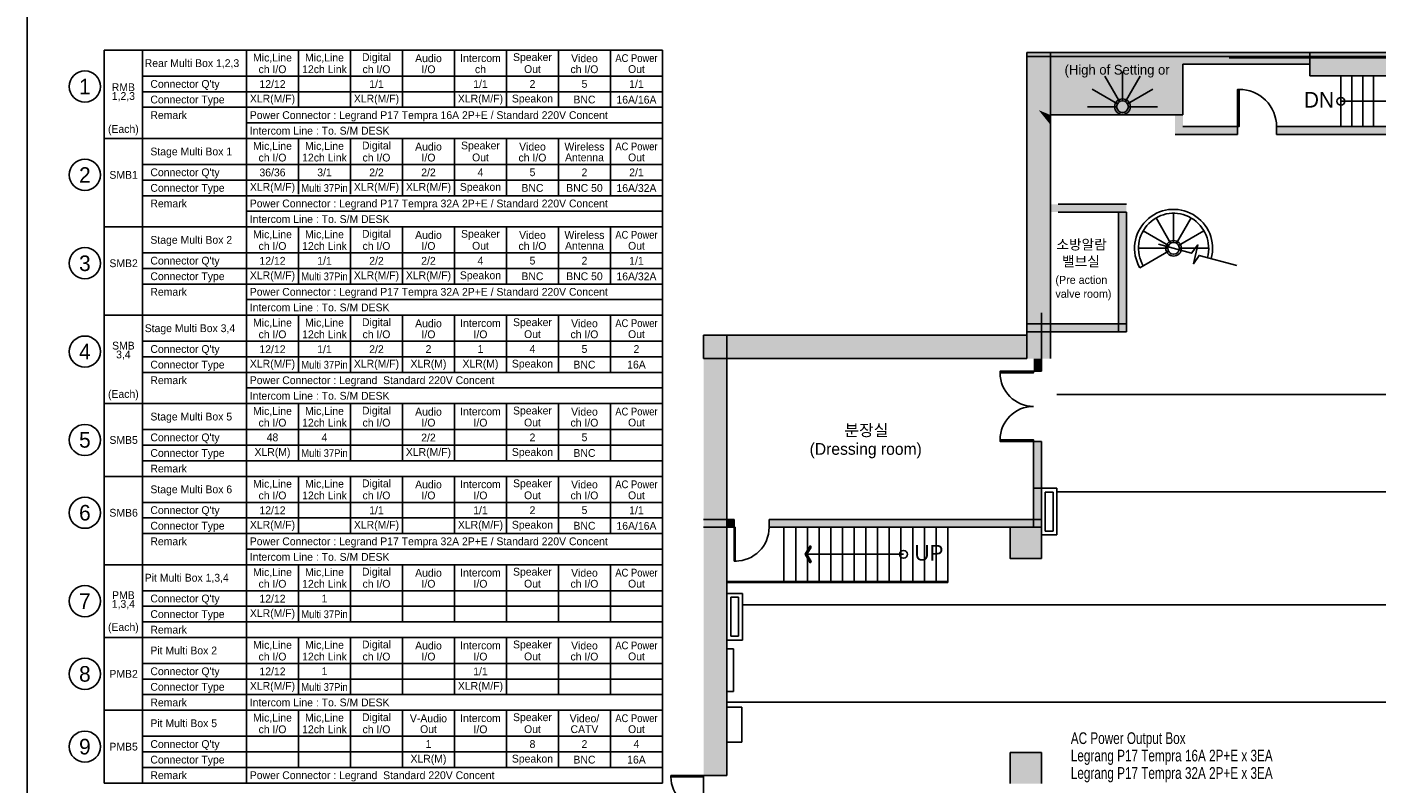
# Model space of a CAD drawing. Header units: millimetres. Extents: x 0 to 84100, y 0 to 59400.
# Tile 2 of 113: x 0 to 34620, y 19144 to 38538. Entities that reach past the tile are written whole.
import ezdxf
from ezdxf.enums import TextEntityAlignment as Align

# ---------------------------------------------------------------- set-up
doc = ezdxf.new("R2010")
doc.units = ezdxf.units.MM
doc.linetypes.add('HIDDEN', pattern=[2, 1, -1])
for name, color, linetype in [('B_ATTRIB', 4, 'Continuous'), ('CH', 101, 'Continuous'), ('COL', 2, 'Continuous'), ('COLUMN', 2, 'Continuous'), ('DOOR', 7, 'Continuous'), ('FUR', 3, 'Continuous'), ('MGT', 6, 'HIDDEN'), ('ST', 7, 'Continuous'), ('STEEL', 7, 'Continuous'), ('SYMBOL', 7, 'Continuous'), ('TEXT', 4, 'Continuous'), ('WAL', 8, 'Continuous'), ('무대멀티박스', 7, 'Continuous')]:
    doc.layers.add(name, color=color, linetype=linetype)
doc.styles.add('CGS', font='cgse', dxfattribs={"bigfont": 'cgs'})
doc.styles.add('DALUS', font='GOTHIC.TTF')
doc.styles.get("Standard").update_dxf_attribs({"font": 'GOTHIC.TTF'})

# ---------------------------------------------------------------- blocks, each defined once
blk = doc.blocks.new('ARROW2')
blk.add_lwpolyline([(0, 0.87), (0.74, 0), (0, -0.87), (0.15, -1), (1, 0), (0.15, 1)], close=True)
for points in [[(0, 0.87), (0.15, 1), (0.74, 0), (1, 0)], [(0.74, 0), (1, 0), (0, -0.87), (0.15, -1)]]:
    blk.add_solid(points)

msp = doc.modelspace()

# ---------------------------------------------------------------- linework, layer by layer
at = {"color": 5, "linetype": 'ByBlock'}
for p, q in [((1978.152, 37943.508), (16297.759, 37943.508)), ((1978.152, 37943.508), (1978.152, 35676.841)), ((2964.426, 37943.508), (2964.426, 35676.841)), ((5631.092, 37943.508), (5631.092, 35676.841)), ((6964.426, 37943.508), (6964.426, 36476.841)), ((8297.759, 37943.508), (8297.759, 36476.841)), ((9631.092, 37943.508), (9631.092, 36476.841)), ((10964.426, 37943.508), (10964.426, 36476.841)), ((12297.759, 37943.508), (12297.759, 36476.841)), ((13631.092, 37943.508), (13631.092, 36476.841)), ((13631.092, 37943.508), (13631.092, 36476.841)), ((14964.426, 37943.508), (14964.426, 36476.841)), ((16297.759, 37943.508), (16297.759, 35676.841)), ((2964.426, 37276.841), (16297.759, 37276.841)), ((2964.426, 36876.841), (16297.759, 36876.841)), ((2964.426, 36476.841), (16297.759, 36476.841)), ((5631.092, 36076.841), (16297.759, 36076.841)), ((1978.152, 35676.841), (16297.759, 35676.841))]:
    msp.add_line(p, q, dxfattribs=at)
at = {"color": 1, "linetype": 'ByBlock'}
for p, q in [((1978.152, 35676.841), (1978.152, 33410.174)), ((1978.152, 35676.841), (16297.759, 35676.841)), ((2964.426, 35676.841), (2964.426, 33410.174)), ((5631.092, 35676.841), (5631.092, 33410.174)), ((6964.426, 35676.841), (6964.426, 34249.766)), ((8297.759, 35676.841), (8297.759, 34249.766)), ((9631.092, 35676.841), (9631.092, 34210.174)), ((10964.426, 35676.841), (10964.426, 34210.174)), ((12297.759, 35676.841), (12297.759, 34210.174)), ((13631.092, 35676.841), (13631.092, 34210.174)), ((14964.426, 35676.841), (14964.426, 34210.174)), ((16297.759, 35676.841), (16297.759, 33410.174)), ((2964.426, 35010.174), (16297.759, 35010.174)), ((2964.426, 34610.174), (16297.759, 34610.174)), ((2964.426, 34210.174), (16297.759, 34210.174)), ((5631.092, 33810.174), (16297.759, 33810.174)), ((1978.152, 33410.174), (1978.152, 31143.508)), ((1978.152, 33410.174), (16297.759, 33410.174)), ((1978.152, 33410.174), (16297.759, 33410.174)), ((2964.426, 33410.174), (2964.426, 31143.508)), ((5631.092, 33410.174), (5631.092, 31143.508)), ((6964.426, 33410.174), (6964.426, 31943.508)), ((8297.759, 33410.174), (8297.759, 31943.508)), ((9631.092, 33410.174), (9631.092, 31943.508)), ((10964.426, 33410.174), (10964.426, 31943.508)), ((12297.759, 33410.174), (12297.759, 31943.508)), ((13631.092, 33410.174), (13631.092, 31943.508)), ((14964.426, 33410.174), (14964.426, 31943.508)), ((16297.759, 33410.174), (16297.759, 31143.508)), ((2964.426, 32743.508), (16297.759, 32743.508)), ((2964.426, 32343.508), (16297.759, 32343.508)), ((2964.426, 31943.508), (16297.759, 31943.508)), ((5631.092, 31543.508), (16297.759, 31543.508)), ((1978.152, 31143.508), (16297.759, 31143.508)), ((1978.152, 31143.508), (1978.152, 28876.841)), ((1978.152, 31143.508), (16297.759, 31143.508)), ((2964.426, 31143.508), (2964.426, 28876.841)), ((5631.092, 31143.508), (5631.092, 28876.841)), ((6964.426, 31143.508), (6964.426, 29676.841)), ((8297.759, 31143.508), (8297.759, 29676.841)), ((9631.092, 31143.508), (9631.092, 29676.841)), ((10964.426, 31143.508), (10964.426, 29676.841)), ((12297.759, 31143.508), (12297.759, 29676.841)), ((13631.092, 31143.508), (13631.092, 29676.841)), ((13631.092, 31143.508), (13631.092, 29676.841)), ((14964.426, 31143.508), (14964.426, 29676.841)), ((16297.759, 31143.508), (16297.759, 28876.841)), ((2964.426, 30476.841), (16297.759, 30476.841)), ((2964.426, 30076.841), (16297.759, 30076.841)), ((2964.426, 29676.841), (16297.759, 29676.841)), ((5631.092, 29276.841), (16297.759, 29276.841)), ((1978.152, 28876.841), (16297.759, 28876.841)), ((1978.152, 28876.841), (16297.759, 28876.841)), ((1978.152, 28876.841), (1978.152, 27010.174)), ((2964.426, 28876.841), (2964.426, 27010.174)), ((5631.092, 28876.841), (5631.092, 27010.174)), ((6964.426, 28876.841), (6964.426, 27410.174)), ((8297.759, 28876.841), (8297.759, 27410.174)), ((9631.092, 28876.841), (9631.092, 27410.174)), ((10964.426, 28876.841), (10964.426, 27410.174)), ((12297.759, 28876.841), (12297.759, 27410.174)), ((13631.092, 28876.841), (13631.092, 27410.174)), ((13631.092, 28876.841), (13631.092, 27410.174)), ((14964.426, 28876.841), (14964.426, 27410.174)), ((16297.759, 28876.841), (16297.759, 27010.174)), ((2964.426, 28210.174), (16297.759, 28210.174)), ((2964.426, 27810.174), (16297.759, 27810.174)), ((2964.426, 27410.174), (16297.759, 27410.174)), ((1978.152, 27010.174), (1978.152, 24743.508)), ((1978.152, 27010.174), (16297.759, 27010.174)), ((1978.152, 27010.174), (16297.759, 27010.174)), ((2964.426, 27010.174), (2964.426, 24743.508)), ((5631.092, 27010.174), (16297.759, 27010.174)), ((5631.092, 27010.174), (5631.092, 24743.508)), ((6964.426, 27010.174), (6964.426, 25543.508)), ((8297.759, 27010.174), (8297.759, 25543.508)), ((9631.092, 27010.174), (9631.092, 25543.508)), ((10964.426, 27010.174), (10964.426, 25543.508)), ((12297.759, 27010.174), (12297.759, 25543.508)), ((13631.092, 27010.174), (13631.092, 25543.508)), ((13631.092, 27010.174), (13631.092, 25543.508)), ((14964.426, 27010.174), (14964.426, 25543.508)), ((16297.759, 27010.174), (16297.759, 24743.508)), ((2964.426, 26343.508), (16297.759, 26343.508)), ((2964.426, 25943.508), (16297.759, 25943.508)), ((2964.426, 25543.508), (16297.759, 25543.508)), ((5631.092, 25143.508), (16297.759, 25143.508)), ((1978.152, 24743.508), (16297.759, 24743.508))]:
    msp.add_line(p, q, dxfattribs=at)
msp.add_lwpolyline([(0, 0), (0, 59400), (84100, 59400), (84100, 0), (0, 0)], close=True)
at = {"linetype": 'ByBlock'}
msp.add_lwpolyline([(0.001, -0.001), (0.001, 59399.999), (84100.001, 59399.999), (84100.001, -0.001), (0.001, -0.001)], close=True, dxfattribs=at)
at = {"color": 5, "linetype": 'ByBlock'}
msp.add_circle((1484.003, 37010.174), 400, dxfattribs=at)
at = {"color": 1, "linetype": 'ByBlock'}
for centre in [(1484.003, 34743.508), (1484.003, 32476.841), (1484.003, 30210.174), (1484.003, 27943.508), (1484.003, 26076.841)]:
    msp.add_circle(centre, 400, dxfattribs=at)
at = {"color": 6, "linetype": 'ByBlock'}
for centre in [(1484.003, 23810.174), (1484.003, 21943.508), (1484.003, 20076.841)]:
    msp.add_circle(centre, 400, dxfattribs=at)
at = {"layer": 'B_ATTRIB', "color": 7, "linetype": 'Continuous'}
msp.add_line((17653.305, 19332.69), (17349.305, 19332.69), dxfattribs=at)
at = {"layer": 'CH', "color": 7, "linetype": 'Continuous'}
for p, q in [((26012.305, 29705.69), (25311.002, 29705.69)), ((26012.305, 27905.69), (25311.002, 27905.69)), ((18131.319, 25705.69), (18131.319, 24836.208)), ((18131.319, 25705.69), (18161.319, 25705.69)), ((18161.319, 25705.69), (18161.319, 24835.69)), ((18131.319, 24836.208), (18191.319, 24836.208)), ((17349.305, 19332.69), (16513.305, 19332.69)), ((16513.305, 19332.69), (16513.305, 19302.69)), ((17349.305, 19302.69), (16513.305, 19302.69)), ((17349.305, 19332.69), (17349.305, 19302.69))]:
    msp.add_line(p, q, dxfattribs=at)
for points in [[(31043.125, 35980.69), (31043.125, 36936.236), (31083.125, 36936.236), (31083.125, 35980.69)], [(25812.305, 29705.69), (24952.305, 29705.69), (24952.305, 29665.69), (25812.305, 29665.69)], [(25812.305, 27905.69), (24952.305, 27905.69), (24952.305, 27945.69), (25812.305, 27945.69)]]:
    msp.add_lwpolyline(points, close=True, dxfattribs=at)
for centre, radius, start, end in [((31087.57, 35980.69), 955.556, 0, 90.266493), ((25812.305, 29665.69), 860, 180, 270), ((25812.305, 27945.69), 860, 90, 180), ((18161.319, 25705.69), 870, 270, 0), ((17349.305, 19302.69), 836.005, 180, 269.794394)]:
    msp.add_arc(centre, radius, start, end, dxfattribs=at)
at = {"layer": 'COL', "color": 7}
for p, q in [((25643.125, 37780.69), (32893.125, 37780.69)), ((29643.125, 37580.69), (32893.125, 37580.69)), ((29643.125, 37580.69), (29643.125, 36280.69)), ((26243.125, 36280.69), (29643.125, 36280.69)), ((31043.125, 35780.69), (29443.125, 35780.69)), ((31043.125, 35980.69), (29643.125, 35980.69)), ((31043.125, 35980.69), (31043.125, 35780.69)), ((32043.125, 35980.69), (32976.355, 35980.69)), ((32043.125, 35980.69), (32043.125, 35780.69)), ((32043.125, 35780.69), (32776.355, 35780.69)), ((18643.125, 30630.69), (25643.125, 30630.69)), ((18643.125, 30030.69), (25643.125, 30030.69))]:
    msp.add_line(p, q, dxfattribs=at)
at = {"layer": 'COL', "color": 0}
for p, q in [((32693.125, 37780.69), (38793.125, 37780.69)), ((33493.125, 37880.69), (40143.125, 37880.69)), ((33493.125, 37780.69), (40143.125, 37780.69)), ((32893.125, 37280.69), (40343.125, 37280.69)), ((37360.283, 35980.69), (32043.125, 35980.69)), ((37443.125, 35780.69), (32043.125, 35780.69))]:
    msp.add_line(p, q, dxfattribs=at)
at = {"layer": 'COLUMN', "color": 7}
msp.add_line((32893.125, 37580.69), (32893.125, 37280.69), dxfattribs=at)
at = {"layer": 'DOOR', "color": 0, "linetype": 'Continuous'}
msp.add_line((33693.125, 36630.69), (36213.125, 36630.69), dxfattribs=at)
at = {"layer": 'DOOR', "color": 7, "linetype": 'Continuous'}
msp.add_line((22477.413, 25009.69), (19957.413, 25009.69), dxfattribs=at)
at = {"layer": 'DOOR', "color": 0, "linetype": 'Continuous'}
msp.add_circle((33693.125, 36630.69), 99.537, dxfattribs=at)
at = {"layer": 'DOOR', "color": 7, "linetype": 'Continuous'}
msp.add_circle((22477.413, 25009.69), 99.537, dxfattribs=at)
at = {"layer": 'FUR', "color": 0, "linetype": 'Continuous'}
msp.add_line((39827.323, 37748.537), (30827.323, 37748.537), dxfattribs=at)
at = {"layer": 'FUR', "color": 7, "linetype": 'Continuous'}
for p, q in [((28193.125, 33989.69), (26443.125, 33989.69)), ((28193.125, 33789.69), (26443.125, 33789.69))]:
    msp.add_line(p, q, dxfattribs=at)
msp.add_solid([(26083.815, 33989.69), (26083.815, 33789.69), (28193.125, 33989.69), (28193.125, 33789.69)], dxfattribs=at)
at = {"layer": 'MGT', "color": 7, "linetype": 'Continuous'}
for p, q in [((33493.125, 37880.69), (25643.125, 37880.69)), ((25643.125, 37780.69), (25643.125, 37880.69)), ((25643.125, 37880.69), (25643.125, 30030.69)), ((26243.125, 37880.69), (26243.125, 30030.69)), ((32893.125, 37280.69), (32893.125, 37880.69)), ((26243.125, 36030.69), (26243.125, 36941.595)), ((27993.125, 33789.69), (27993.125, 30719.69)), ((28193.125, 33789.69), (28193.125, 30719.69)), ((26012.305, 29705.69), (26012.305, 31204.752)), ((25643.125, 30919.69), (28193.125, 30919.69)), ((17349.305, 30030.69), (17349.305, 30630.69)), ((18643.125, 30630.69), (17349.305, 30630.69)), ((17949.305, 25705.69), (17949.305, 30630.69)), ((25643.125, 30719.69), (28193.125, 30719.69)), ((26243.125, 30730.69), (26243.125, 30030.69)), ((17949.305, 30030.69), (17349.305, 30030.69)), ((18443.125, 30030.69), (17349.305, 30030.69)), ((30154.67, 29112.69), (26412.305, 29112.69)), ((25812.305, 25705.69), (25812.305, 27945.69)), ((26012.305, 25705.69), (26012.305, 27905.69)), ((26412.305, 26705.69), (25812.305, 26705.69)), ((26412.305, 25505.69), (26412.305, 26705.69)), ((30445.303, 26611.69), (26412.305, 26611.69)), ((18131.319, 25905.69), (18131.319, 25705.69)), ((19031.319, 25905.69), (19031.319, 25705.69)), ((19412.305, 25705.69), (19412.305, 24313.69)), ((19712.305, 25705.69), (19712.305, 24313.69)), ((20012.305, 25705.69), (20012.305, 24313.69)), ((20312.305, 25705.69), (20312.305, 24313.69)), ((20612.305, 25705.69), (20612.305, 24313.69)), ((20912.305, 25705.69), (20912.305, 24313.69)), ((21212.305, 25705.69), (21212.305, 24313.69)), ((21512.305, 25705.69), (21512.305, 24313.69)), ((21812.305, 25705.69), (21812.305, 24313.69)), ((22112.305, 25705.69), (22112.305, 24313.69)), ((22412.305, 25705.69), (22412.305, 24313.69)), ((22712.305, 25705.69), (22712.305, 24313.69)), ((23012.305, 25705.69), (23012.305, 24313.69)), ((23312.305, 25705.69), (23312.305, 24313.69)), ((23612.305, 25705.69), (23612.305, 24313.69)), ((26012.305, 24905.69), (26012.305, 25505.69)), ((26012.305, 25505.69), (26412.305, 25505.69)), ((23612.305, 24313.69), (23612.305, 24283.69)), ((18349.305, 24007.69), (17949.305, 24007.69)), ((30784.374, 23715.69), (18349.305, 23715.69)), ((17949.305, 19332.69), (17349.305, 19332.69)), ((17349.305, 19302.69), (17349.305, 17630.69))]:
    msp.add_line(p, q, dxfattribs=at)
at = {"layer": 'MGT', "color": 0, "linetype": 'Continuous'}
for p, q in [((44943.125, 29112.69), (30154.67, 29112.69)), ((44943.125, 26611.69), (30445.303, 26611.69)), ((44943.125, 23715.69), (30784.374, 23715.69)), ((18349.305, 22807.69), (17949.305, 22807.69)), ((18119.305, 22587.69), (17949.305, 22587.69)), ((18119.305, 21487.69), (17949.305, 21487.69)), ((31123.445, 21214.69), (17949.305, 21214.69)), ((44943.125, 21214.69), (31123.445, 21214.69)), ((18329.305, 21087.69), (17949.305, 21087.69)), ((18329.305, 20187.69), (17949.305, 20187.69))]:
    msp.add_line(p, q, dxfattribs=at)
at = {"layer": 'MGT', "color": 4, "linetype": 'Continuous'}
msp.add_line((26012.305, 19927.69), (25212.305, 19927.69), dxfattribs=at)
at = {"layer": 'MGT', "color": 7, "linetype": 'Continuous'}
for points in [[(25643.125, 37880.69), (25643.125, 37780.69), (32893.125, 37880.69), (32893.125, 37780.69)], [(25643.125, 37030.69), (25643.125, 30030.69), (26243.125, 36280.69), (26243.125, 30030.69)], [(25943.125, 36405.69), (26243.125, 36030.69), (26243.125, 36280.69)], [(27993.125, 33789.69), (28193.125, 33789.69), (27993.125, 30919.69), (28193.125, 30919.69)], [(26243.125, 30919.69), (26243.125, 30719.69), (28193.125, 30919.69), (28193.125, 30719.69)], [(17349.305, 30630.69), (17349.305, 30030.69), (25643.125, 30630.69), (25643.125, 30030.69)], [(17349.305, 30030.69), (17949.305, 30030.69), (17349.305, 25705.69), (17949.305, 25705.69)], [(25812.305, 30030.69), (25812.305, 29705.69), (26012.305, 30030.69), (26012.305, 29705.69)], [(25812.305, 27905.69), (26012.305, 27905.69), (25812.305, 25705.69), (26012.305, 25705.69)], [(17949.305, 25905.69), (17949.305, 25705.69), (18131.319, 25905.69), (18131.319, 25705.69)], [(19031.319, 25905.69), (19031.319, 25705.69), (25812.305, 25905.69), (25812.305, 25705.69)]]:
    msp.add_solid(points, dxfattribs=at)
at = {"layer": 'MGT', "color": 0, "linetype": 'Continuous'}
for points in [[(32893.125, 37880.69), (32893.125, 37280.69), (40343.125, 37880.69), (40343.125, 37280.69)], [(17349.305, 25705.69), (17949.305, 25705.69), (17349.305, 19332.69), (17949.305, 19332.69)]]:
    msp.add_solid(points, dxfattribs=at)
at = {"layer": 'ST', "color": 7}
for p, q in [((28093.125, 36643.094), (28093.125, 37393.094)), ((28018.125, 36622.998), (27643.125, 37272.517)), ((28168.125, 36622.998), (28543.125, 37272.517)), ((33693.125, 37280.69), (33693.125, 35980.69)), ((27963.221, 36568.094), (27313.702, 36943.094)), ((28223.029, 36568.094), (28872.548, 36943.094)), ((27943.125, 36493.094), (27193.125, 36493.094)), ((28243.125, 36493.094), (28993.125, 36493.094))]:
    msp.add_line(p, q, dxfattribs=at)
at = {"layer": 'ST', "color": 0}
for p, q in [((33973.125, 37280.69), (33973.125, 35980.69)), ((34253.125, 37280.69), (34253.125, 35980.69)), ((34533.125, 37280.69), (34533.125, 35980.69))]:
    msp.add_line(p, q, dxfattribs=at)
at = {"layer": 'ST', "color": 7}
for radius in [200, 150]:
    msp.add_circle((28093.125, 36493.094), radius, dxfattribs=at)
at = {"layer": 'STEEL', "color": 6, "linetype": 'Continuous'}
for p, q in [((1978.152, 24743.508), (1978.152, 22876.841)), ((2964.426, 24743.508), (2964.426, 22876.841)), ((5631.092, 24743.508), (5631.092, 22876.841)), ((6964.426, 24743.508), (6964.426, 23276.841)), ((8297.759, 24743.508), (8297.759, 23276.841)), ((9631.092, 24743.508), (9631.092, 23276.841)), ((10964.426, 24743.508), (10964.426, 23276.841)), ((12297.759, 24743.508), (12297.759, 23276.841)), ((13631.092, 24743.508), (13631.092, 23276.841)), ((13631.092, 24743.508), (13631.092, 23276.841)), ((14964.426, 24743.508), (14964.426, 23276.841)), ((16297.759, 24743.508), (16297.759, 22876.841)), ((2964.426, 24076.841), (16297.759, 24076.841)), ((2964.426, 23676.841), (16297.759, 23676.841)), ((2964.426, 23276.841), (16297.759, 23276.841)), ((1978.152, 22876.841), (16297.759, 22876.841)), ((1978.152, 22876.841), (1978.152, 21010.174)), ((1978.152, 22876.841), (16297.759, 22876.841)), ((2964.426, 22876.841), (2964.426, 21010.174)), ((5631.092, 22876.841), (5631.092, 21010.174)), ((6964.426, 22876.841), (6964.426, 21410.174)), ((8297.759, 22876.841), (8297.759, 21410.174)), ((9631.092, 22876.841), (9631.092, 21410.174)), ((10964.426, 22876.841), (10964.426, 21410.174)), ((12297.759, 22876.841), (12297.759, 21410.174)), ((13631.092, 22876.841), (13631.092, 21410.174)), ((13631.092, 22876.841), (13631.092, 21410.174)), ((14964.426, 22876.841), (14964.426, 21410.174)), ((16297.759, 22876.841), (16297.759, 21010.174)), ((2964.426, 22210.174), (16297.759, 22210.174)), ((2964.426, 21810.174), (16297.759, 21810.174)), ((2964.426, 21410.174), (16297.759, 21410.174)), ((1978.152, 21010.174), (1978.152, 19143.508)), ((1978.152, 21010.174), (16297.759, 21010.174)), ((1978.152, 21010.174), (16297.759, 21010.174)), ((2964.426, 21010.174), (2964.426, 19143.508)), ((5631.092, 21010.174), (5631.092, 19143.508)), ((6964.426, 21010.174), (6964.426, 19543.508)), ((8297.759, 21010.174), (8297.759, 19543.508)), ((9631.092, 21010.174), (9631.092, 19543.508)), ((10964.426, 21010.174), (10964.426, 19543.508)), ((12297.759, 21010.174), (12297.759, 19543.508)), ((13631.092, 21010.174), (13631.092, 19543.508)), ((13631.092, 21010.174), (13631.092, 19543.508)), ((14964.426, 21010.174), (14964.426, 19543.508)), ((16297.759, 21010.174), (16297.759, 19143.508)), ((2964.426, 20343.508), (16297.759, 20343.508)), ((2964.426, 19943.508), (16297.759, 19943.508)), ((2964.426, 19543.508), (16297.759, 19543.508)), ((1978.152, 19143.508), (16297.759, 19143.508))]:
    msp.add_line(p, q, dxfattribs=at)
at = {"layer": 'STEEL', "color": 92, "linetype": 'Continuous'}
msp.add_line((1978.152, 24743.508), (16297.759, 24743.508), dxfattribs=at)
at = {"layer": 'WAL', "color": 7, "linetype": 'Continuous'}
for p, q in [((29328.125, 32989.594), (28953.125, 33639.113)), ((29403.125, 33009.69), (29403.125, 33759.69)), ((29478.125, 32989.594), (29853.125, 33639.113)), ((29273.221, 32934.69), (28623.702, 33309.69)), ((29533.029, 32934.69), (30182.548, 33309.69)), ((29253.125, 32859.69), (28503.125, 32859.69)), ((29273.221, 32784.69), (28537.1, 32359.69)), ((29553.125, 32859.69), (30303.125, 32859.69)), ((18643.125, 30030.69), (18443.125, 30030.69)), ((26012.305, 25505.69), (26012.305, 26705.69)), ((26412.305, 26705.69), (26012.305, 26705.69)), ((26412.305, 25505.69), (26412.305, 26705.69)), ((26112.305, 25605.69), (26112.305, 26605.69)), ((26312.305, 26605.69), (26112.305, 26605.69)), ((26312.305, 25605.69), (26312.305, 26605.69)), ((18131.319, 25905.69), (17349.305, 25905.69)), ((18131.319, 25705.69), (17349.305, 25705.69)), ((23199.305, 25905.69), (19031.319, 25905.69)), ((23199.305, 25705.69), (19031.319, 25705.69)), ((23199.305, 25905.69), (26012.305, 25905.69)), ((23199.305, 25705.69), (26012.305, 25705.69)), ((25212.305, 24905.69), (25212.305, 25705.69)), ((26412.305, 25505.69), (26012.305, 25505.69)), ((26312.305, 25605.69), (26112.305, 25605.69)), ((23612.305, 24313.69), (17949.305, 24313.69)), ((23612.305, 24283.69), (17949.305, 24283.69)), ((17949.305, 22807.69), (17949.305, 24007.69)), ((18349.305, 24007.69), (17949.305, 24007.69)), ((18049.305, 22907.69), (18049.305, 23907.69)), ((18249.305, 23907.69), (18049.305, 23907.69)), ((18249.305, 22907.69), (18249.305, 23907.69)), ((18349.305, 22807.69), (18349.305, 24007.69)), ((18249.305, 22907.69), (18049.305, 22907.69)), ((18349.305, 22807.69), (17949.305, 22807.69)), ((25212.305, 19421.922), (25212.305, 19927.69)), ((26012.305, 19927.69), (26012.305, 19127.69)), ((25212.305, 19421.922), (25212.305, 19127.69))]:
    msp.add_line(p, q, dxfattribs=at)
at = {"layer": 'WAL', "color": 0, "linetype": 'Continuous'}
for p, q in [((17949.305, 19332.69), (17949.305, 25705.69)), ((18349.305, 22807.69), (18349.305, 24007.69)), ((18119.305, 21487.69), (18119.305, 22587.69)), ((18329.305, 20187.69), (18329.305, 21087.69))]:
    msp.add_line(p, q, dxfattribs=at)
at = {"layer": 'WAL', "color": 7, "linetype": 'Continuous'}
for points, const_width in [([(29643.125, 37030.69), (25643.125, 37030.69)], 1500), ([(32893.125, 37680.69), (29643.125, 37680.69)], 200), ([(29543.125, 36280.69), (29543.125, 35880.749), (31043.125, 35880.749)], 200)]:
    msp.add_lwpolyline(points, dxfattribs=dict(at, const_width=const_width))
at = {"layer": 'WAL', "color": 0, "linetype": 'Continuous', "const_width": 200}
msp.add_lwpolyline([(32043.125, 35880.749), (37443.125, 35880.749)], dxfattribs=at)
at = {"layer": 'WAL', "color": 7, "linetype": 'Continuous'}
msp.add_lwpolyline([(31022.285, 32415.362), (30057.804, 32679.253), (29917.244, 32464.507), (30027.326, 32946.781), (29864.894, 32732.035), (29019.742, 32963.276)], dxfattribs=at)
msp.add_lwpolyline([(25212.305, 25705.69), (26012.305, 25705.69), (26012.305, 24905.69), (25212.305, 24905.69)], close=True, dxfattribs=at)
for radius in [200, 150]:
    msp.add_circle((29403.125, 32859.69), radius, dxfattribs=at)
for radius, start in [(1000, 344.6253896), (900, 344.6173384)]:
    msp.add_arc((29403.125, 32859.69), radius, start, 210, dxfattribs=at)
for points in [[(25212.305, 25705.69), (25212.305, 24905.69), (26012.305, 25705.69), (26012.305, 24905.69)], [(25212.305, 19927.69), (25212.305, 19127.69), (26012.305, 19927.69), (26012.305, 19127.69)]]:
    msp.add_solid(points, dxfattribs=at)

# ---------------------------------------------------------------- block references
at = {"layer": 'SYMBOL', "color": 7, "linetype": 'Continuous', "xscale": 150, "yscale": -214.0832733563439, "zscale": 150, "rotation": 180}
msp.add_blockref('ARROW2', (20107.413, 25009.69), dxfattribs=at)

# ---------------------------------------------------------------- texts
at = {"layer": 'FUR', "color": 7, "linetype": 'Continuous'}
for s, height, p in [('(High of Setting or', 250, (26607.058, 37316.095)), ('소방알람', 257.1907, (26398.631, 32828.911)), ('밸브실', 257.1907, (26543.174, 32394.478)), ('(Pre action ', 205.75256, (26372.823, 31947.721)), ('valve room)', 205.75256, (26372.823, 31590.855)), ('분장실', 300.0558, (20960.534, 28044.12)), ('(Dressing room)', 300.05581, (20069.891, 27563.201))]:
    msp.add_text(s, height=height, dxfattribs=at).set_placement(p)
at = {"layer": 'STEEL', "color": 6, "linetype": 'Continuous', "style": 'DALUS'}
for s, p in [('Mic,Line', (6295.56, 24539.4)), ('Mic,Line', (7628.893, 24539.4)), ('Digital', (8962.227, 24539.4)), ('Audio', (10295.56, 24539.4)), ('Intercom', (11628.893, 24539.4)), ('Speaker', (12962.227, 24539.4)), ('Video', (14295.56, 24539.4)), ('ch I/O', (6295.56, 24258.067)), ('12ch Link', (7628.893, 24258.067)), ('ch I/O', (8962.227, 24258.067)), ('I/O', (10295.56, 24258.067)), ('I/O', (11628.893, 24258.067)), ('Out', (12962.227, 24258.067)), ('ch I/O', (14295.56, 24258.067)), ('Out', (15628.893, 24258.067)), ('PMB', (2471.289, 23963.19)), ('12/12', (6295.56, 23876.841)), ('1', (7628.893, 23876.841)), ('1,3,4', (2471.289, 23720.165)), ('XLR(M/F)', (6295.56, 23476.841)), ('(Each)', (2471.289, 23118.457)), ('Mic,Line', (6295.56, 22672.734)), ('ch I/O', (6295.56, 22391.4)), ('12ch Link', (7628.893, 22391.4)), ('Mic,Line', (7628.893, 22672.734)), ('Digital', (8962.227, 22672.734)), ('ch I/O', (8962.227, 22391.4)), ('Audio', (10295.56, 22672.734)), ('I/O', (10295.56, 22391.4)), ('Intercom', (11628.893, 22672.734)), ('I/O', (11628.893, 22391.4)), ('Speaker', (12962.227, 22672.734)), ('Out', (12962.227, 22391.4)), ('ch I/O', (14295.56, 22391.4)), ('Video', (14295.56, 22672.734)), ('Out', (15628.893, 22391.4)), ('12/12', (6295.56, 22010.174)), ('1', (7628.893, 22010.174)), ('1/1', (11628.893, 22010.174)), ('XLR(M/F)', (6295.56, 21610.174)), ('XLR(M/F)', (11628.893, 21610.174)), ('Mic,Line', (6295.56, 20806.067)), ('Mic,Line', (7628.893, 20806.067)), ('Digital', (8962.227, 20806.067)), ('V-Audio', (10295.56, 20806.067)), ('Intercom', (11628.893, 20806.067)), ('Speaker', (12962.227, 20806.067)), ('Video/', (14295.56, 20806.067)), ('ch I/O', (6295.56, 20524.734)), ('12ch Link', (7628.893, 20524.734)), ('ch I/O', (8962.227, 20524.734)), ('Out', (10295.56, 20524.734)), ('I/O', (11628.893, 20524.734)), ('Out', (12962.227, 20524.734)), ('CATV', (14295.56, 20524.734)), ('Out', (15628.893, 20524.734)), ('1', (10295.56, 20143.508)), ('8', (12962.227, 20143.508)), ('2', (14295.56, 20143.508)), ('4', (15628.893, 20143.508)), ('XLR(M)', (10295.56, 19743.508)), ('Speakon', (12962.227, 19743.508)), ('BNC', (14295.56, 19743.508)), ('16A', (15628.893, 19743.508))]:
    msp.add_text(s, height=200, dxfattribs=at).set_placement(p, align=Align.MIDDLE)
at = {"layer": 'STEEL', "color": 6, "linetype": 'Continuous', "style": 'DALUS', "width": 0.9}
for p in [(15628.893, 24539.4), (15628.893, 22672.734), (15628.893, 20806.067)]:
    msp.add_text('AC Power', height=200, dxfattribs=at).set_placement(p, align=Align.MIDDLE)
at = {"layer": 'STEEL', "color": 6, "linetype": 'Continuous', "style": 'DALUS'}
for s, p in [('Pit Multi Box 1,3,4', (3019.232, 24410.174)), ("Connector Q'ty", (3164.426, 23876.841)), ('Connector Type', (3164.426, 23476.841)), ('Pit Multi Box 2', (3164.426, 22543.508)), ('PMB2', (2113.01, 21943.508)), ("Connector Q'ty", (3164.426, 22010.174)), ('Connector Type', (3164.426, 21610.174)), ('Pit Multi Box 5', (3164.426, 20676.841)), ('PMB5', (2113.01, 20076.841)), ("Connector Q'ty", (3164.426, 20143.508)), ('Connector Type', (3164.426, 19743.508))]:
    msp.add_text(s, height=200, dxfattribs=at).set_placement(p, align=Align.MIDDLE_LEFT)
at = {"layer": 'TEXT', "color": 7, "style": 'CGS'}
for s, p in [('DN', (32743.975, 36470.289)), ('UP', (22759.896, 24849.289))]:
    msp.add_text(s, height=400, dxfattribs=at).set_placement(p)
at = {"layer": '무대멀티박스', "color": 5, "linetype": 'Continuous', "style": 'DALUS'}
for s, height, p in [('Mic,Line', 200, (6295.56, 37739.4)), ('Mic,Line', 200, (7628.893, 37739.4)), ('Digital', 200, (8962.227, 37739.4)), ('Audio', 200, (10295.56, 37739.4)), ('Intercom', 200, (11628.893, 37739.4)), ('Speaker', 200, (12962.227, 37739.4)), ('Video', 200, (14295.56, 37739.4)), ('ch I/O', 200, (6295.56, 37458.067)), ('12ch Link', 200, (7628.893, 37458.067)), ('ch I/O', 200, (8962.227, 37458.067)), ('I/O', 200, (10295.56, 37458.067)), ('ch', 200, (11628.893, 37458.067)), ('Out', 200, (12962.227, 37458.067)), ('ch I/O', 200, (14295.56, 37458.067)), ('Out', 200, (15628.893, 37458.067)), ('1', 400, (1484.003, 37010.174)), ('RMB', 200, (2471.289, 36992.862)), ('12/12', 200, (6295.56, 37076.841)), ('1/1', 200, (8962.227, 37076.841)), ('1/1', 200, (11628.893, 37076.841)), ('2', 200, (12962.227, 37076.841)), ('5', 200, (14295.56, 37076.841)), ('1/1', 200, (15628.893, 37076.841)), ('1,2,3', 200, (2471.289, 36749.837)), ('XLR(M/F)', 200, (6295.56, 36676.841)), ('XLR(M/F)', 200, (8962.227, 36676.841)), ('XLR(M/F)', 200, (11628.893, 36676.841)), ('Speakon', 200, (12962.227, 36676.841)), ('BNC', 200, (14295.56, 36676.841)), ('16A/16A', 200, (15628.893, 36676.841)), ('(Each)', 200, (2471.289, 35896.692))]:
    msp.add_text(s, height=height, dxfattribs=at).set_placement(p, align=Align.MIDDLE)
at = {"layer": '무대멀티박스', "color": 5, "linetype": 'Continuous', "style": 'DALUS', "width": 0.9}
msp.add_text('AC Power', height=200, dxfattribs=at).set_placement((15628.893, 37739.4), align=Align.MIDDLE)
at = {"layer": '무대멀티박스', "color": 5, "linetype": 'Continuous', "style": 'DALUS'}
for s, p in [('Rear Multi Box 1,2,3', (3019.232, 37610.174)), ("Connector Q'ty", (3164.426, 37076.841)), ('Connector Type', (3164.426, 36676.841)), ('Remark', (3164.426, 36276.841))]:
    msp.add_text(s, height=200, dxfattribs=at).set_placement(p, align=Align.MIDDLE_LEFT)
at = {"layer": '무대멀티박스', "color": 7, "linetype": 'Continuous', "style": 'DALUS'}
for s, p in [('Power Connector : Legrand P17 Tempra 16A 2P+E / Standard 220V Concent', (5713.598, 36276.841)), ('Intercom Line : To. S/M DESK', (5713.598, 35876.841)), ('Power Connector : Legrand P17 Tempra 32A 2P+E / Standard 220V Concent', (5713.598, 34010.174)), ('Intercom Line : To. S/M DESK', (5713.598, 33610.174)), ('Power Connector : Legrand P17 Tempra 32A 2P+E / Standard 220V Concent', (5713.598, 31743.508)), ('Intercom Line : To. S/M DESK', (5713.598, 31343.508)), ('Power Connector : Legrand  Standard 220V Concent', (5713.598, 29476.841)), ('Intercom Line : To. S/M DESK', (5713.598, 29076.841)), ('Intercom Line : To. S/M DESK', (5713.598, 24943.508))]:
    msp.add_text(s, height=200, dxfattribs=at).set_placement(p, align=Align.MIDDLE_LEFT)
at = {"layer": '무대멀티박스', "color": 1, "linetype": 'Continuous', "style": 'DALUS'}
for s, p in [('Stage Multi Box 1', (3164.426, 35343.508)), ('SMB1', (2113.01, 34743.508)), ("Connector Q'ty", (3164.426, 34810.174)), ('Connector Type', (3164.426, 34410.174)), ('Remark', (3164.426, 34010.174)), ('Stage Multi Box 2', (3164.426, 33076.841)), ('SMB2', (2113.01, 32476.841)), ("Connector Q'ty", (3164.426, 32543.508)), ('Connector Type', (3164.426, 32143.508)), ('Remark', (3164.426, 31743.508)), ('Stage Multi Box 3,4', (3019.232, 30810.174)), ("Connector Q'ty", (3164.426, 30276.841)), ('Connector Type', (3164.426, 29876.841)), ('Remark', (3164.426, 29476.841)), ('Stage Multi Box 5', (3164.426, 28543.508)), ('SMB5', (2113.01, 27943.508)), ("Connector Q'ty", (3164.426, 28010.174)), ('Connector Type', (3164.426, 27610.174)), ('Remark', (3164.426, 27210.174)), ('Stage Multi Box 6', (3164.426, 26676.841)), ('SMB6', (2113.01, 26076.841)), ("Connector Q'ty", (3164.426, 26143.508)), ('Connector Type', (3164.426, 25743.508)), ('Remark', (3164.426, 25343.508)), ('Power Connector : Legrand P17 Tempra 32A 2P+E / Standard 220V Concent', (5713.598, 25343.508))]:
    msp.add_text(s, height=200, dxfattribs=at).set_placement(p, align=Align.MIDDLE_LEFT)
for s, height, p in [('Mic,Line', 200, (6295.56, 35472.734)), ('ch I/O', 200, (6295.56, 35191.4)), ('12ch Link', 200, (7628.893, 35191.4)), ('Mic,Line', 200, (7628.893, 35472.734)), ('Digital', 200, (8962.227, 35472.734)), ('ch I/O', 200, (8962.227, 35191.4)), ('Audio', 200, (10295.56, 35472.734)), ('I/O', 200, (10295.56, 35191.4)), ('Speaker', 200, (11628.893, 35472.734)), ('Out', 200, (11628.893, 35191.4)), ('ch I/O', 200, (12962.227, 35191.4)), ('Video', 200, (12962.227, 35472.734)), ('Antenna', 200, (14295.56, 35191.4)), ('Wireless', 200, (14295.56, 35472.734)), ('Out', 200, (15628.893, 35191.4)), ('2', 400, (1484.003, 34743.508)), ('36/36', 200, (6295.56, 34810.174)), ('3/1', 200, (7628.893, 34810.174)), ('2/2', 200, (8962.227, 34810.174)), ('2/2', 200, (10295.56, 34810.174)), ('4', 200, (11628.893, 34810.174)), ('5', 200, (12962.227, 34810.174)), ('2', 200, (14295.56, 34810.174)), ('2/1', 200, (15628.893, 34810.174)), ('XLR(M/F)', 200, (6295.56, 34410.174)), ('XLR(M/F)', 200, (8962.227, 34410.174)), ('XLR(M/F)', 200, (10295.56, 34410.174)), ('Speakon', 200, (11628.893, 34410.174)), ('BNC', 200, (12962.227, 34410.174)), ('BNC 50', 200, (14295.56, 34410.174)), ('16A/32A', 200, (15628.893, 34410.174)), ('Mic,Line', 200, (6295.56, 33206.067)), ('Mic,Line', 200, (7628.893, 33206.067)), ('Digital', 200, (8962.227, 33206.067)), ('Audio', 200, (10295.56, 33206.067)), ('Speaker', 200, (11628.893, 33206.067)), ('Video', 200, (12962.227, 33206.067)), ('Wireless', 200, (14295.56, 33206.067)), ('ch I/O', 200, (6295.56, 32924.734)), ('12ch Link', 200, (7628.893, 32924.734)), ('ch I/O', 200, (8962.227, 32924.734)), ('I/O', 200, (10295.56, 32924.734)), ('Out', 200, (11628.893, 32924.734)), ('ch I/O', 200, (12962.227, 32924.734)), ('Antenna', 200, (14295.56, 32924.734)), ('Out', 200, (15628.893, 32924.734)), ('3', 400, (1484.003, 32476.841)), ('12/12', 200, (6295.56, 32543.508)), ('1/1', 200, (7628.893, 32543.508)), ('2/2', 200, (8962.227, 32543.508)), ('2/2', 200, (10295.56, 32543.508)), ('4', 200, (11628.893, 32543.508)), ('5', 200, (12962.227, 32543.508)), ('2', 200, (14295.56, 32543.508)), ('1/1', 200, (15628.893, 32543.508)), ('XLR(M/F)', 200, (6295.56, 32143.508)), ('XLR(M/F)', 200, (8962.227, 32143.508)), ('XLR(M/F)', 200, (10295.56, 32143.508)), ('Speakon', 200, (11628.893, 32143.508)), ('BNC', 200, (12962.227, 32143.508)), ('BNC 50', 200, (14295.56, 32143.508)), ('16A/32A', 200, (15628.893, 32143.508)), ('Mic,Line', 200, (6295.56, 30939.4)), ('Mic,Line', 200, (7628.893, 30939.4)), ('Digital', 200, (8962.227, 30939.4)), ('Audio', 200, (10295.56, 30939.4)), ('Intercom', 200, (11628.893, 30939.4)), ('Speaker', 200, (12962.227, 30939.4)), ('Video', 200, (14295.56, 30939.4)), ('SMB', 200, (2471.289, 30363.19)), ('ch I/O', 200, (6295.56, 30658.067)), ('12ch Link', 200, (7628.893, 30658.067)), ('ch I/O', 200, (8962.227, 30658.067)), ('I/O', 200, (10295.56, 30658.067)), ('I/O', 200, (11628.893, 30658.067)), ('Out', 200, (12962.227, 30658.067)), ('ch I/O', 200, (14295.56, 30658.067)), ('Out', 200, (15628.893, 30658.067)), ('4', 400, (1484.003, 30210.174)), ('3,4', 200, (2471.289, 30120.165)), ('12/12', 200, (6295.56, 30276.841)), ('1/1', 200, (7628.893, 30276.841)), ('2/2', 200, (8962.227, 30276.841)), ('2', 200, (10295.56, 30276.841)), ('1', 200, (11628.893, 30276.841)), ('4', 200, (12962.227, 30276.841)), ('5', 200, (14295.56, 30276.841)), ('2', 200, (15628.893, 30276.841)), ('XLR(M/F)', 200, (6295.56, 29876.841)), ('XLR(M/F)', 200, (8962.227, 29876.841)), ('XLR(M)', 200, (10295.56, 29876.841)), ('XLR(M)', 200, (11628.893, 29876.841)), ('Speakon', 200, (12962.227, 29876.841)), ('BNC', 200, (14295.56, 29876.841)), ('16A', 200, (15628.893, 29876.841)), ('(Each)', 200, (2471.289, 29098.457)), ('Mic,Line', 200, (6295.56, 28672.734)), ('Mic,Line', 200, (7628.893, 28672.734)), ('Digital', 200, (8962.227, 28672.734)), ('Audio', 200, (10295.56, 28672.734)), ('Intercom', 200, (11628.893, 28672.734)), ('Speaker', 200, (12962.227, 28672.734)), ('Video', 200, (14295.56, 28672.734)), ('ch I/O', 200, (6295.56, 28391.4)), ('12ch Link', 200, (7628.893, 28391.4)), ('ch I/O', 200, (8962.227, 28391.4)), ('I/O', 200, (10295.56, 28391.4)), ('I/O', 200, (11628.893, 28391.4)), ('Out', 200, (12962.227, 28391.4)), ('ch I/O', 200, (14295.56, 28391.4)), ('Out', 200, (15628.893, 28391.4)), ('5', 400, (1484.003, 27943.508)), ('48', 200, (6295.56, 28010.174)), ('4', 200, (7628.893, 28010.174)), ('2/2', 200, (10295.56, 28010.174)), ('2', 200, (12962.227, 28010.174)), ('5', 200, (14295.56, 28010.174)), ('XLR(M)', 200, (6295.56, 27610.174)), ('XLR(M/F)', 200, (10295.56, 27610.174)), ('Speakon', 200, (12962.227, 27610.174)), ('BNC', 200, (14295.56, 27610.174)), ('Mic,Line', 200, (6295.56, 26806.067)), ('ch I/O', 200, (6295.56, 26524.734)), ('12ch Link', 200, (7628.893, 26524.734)), ('Mic,Line', 200, (7628.893, 26806.067)), ('Digital', 200, (8962.227, 26806.067)), ('ch I/O', 200, (8962.227, 26524.734)), ('Audio', 200, (10295.56, 26806.067)), ('I/O', 200, (10295.56, 26524.734)), ('Intercom', 200, (11628.893, 26806.067)), ('I/O', 200, (11628.893, 26524.734)), ('Speaker', 200, (12962.227, 26806.067)), ('ch I/O', 200, (14295.56, 26524.734)), ('Video', 200, (14295.56, 26806.067)), ('6', 400, (1484.003, 26076.841)), ('Out', 200, (12962.227, 26524.734)), ('Out', 200, (15628.893, 26524.734)), ('12/12', 200, (6295.56, 26143.508)), ('1/1', 200, (8962.227, 26143.508)), ('1/1', 200, (11628.893, 26143.508)), ('2', 200, (12962.227, 26143.508)), ('5', 200, (14295.56, 26143.508)), ('1/1', 200, (15628.893, 26143.508)), ('XLR(M/F)', 200, (6295.56, 25743.508)), ('XLR(M/F)', 200, (8962.227, 25743.508)), ('XLR(M/F)', 200, (11628.893, 25743.508)), ('Speakon', 200, (12962.227, 25743.508)), ('BNC', 200, (14295.56, 25743.508)), ('16A/16A', 200, (15628.893, 25743.508))]:
    msp.add_text(s, height=height, dxfattribs=at).set_placement(p, align=Align.MIDDLE)
at = {"layer": '무대멀티박스', "color": 1, "linetype": 'Continuous', "style": 'DALUS', "width": 0.9}
for s, p in [('AC Power', (15628.893, 35472.734)), ('Multi 37Pin', (7628.893, 34410.174)), ('AC Power', (15628.893, 33206.067)), ('Multi 37Pin', (7628.893, 32143.508)), ('AC Power', (15628.893, 30939.4)), ('Multi 37Pin', (7628.893, 29876.841)), ('AC Power', (15628.893, 28672.734)), ('Multi 37Pin', (7628.893, 27610.174)), ('AC Power', (15628.893, 26806.067))]:
    msp.add_text(s, height=200, dxfattribs=at).set_placement(p, align=Align.MIDDLE)
at = {"layer": '무대멀티박스', "color": 6, "linetype": 'Continuous', "style": 'DALUS'}
for s, p in [('7', (1484.003, 23810.174)), ('8', (1484.003, 21943.508)), ('9', (1484.003, 20076.841))]:
    msp.add_text(s, height=400, dxfattribs=at).set_placement(p, align=Align.MIDDLE)
at = {"layer": '무대멀티박스', "color": 6, "linetype": 'Continuous', "style": 'DALUS', "width": 0.9}
for p in [(7628.893, 23476.841), (7628.893, 21610.174)]:
    msp.add_text('Multi 37Pin', height=200, dxfattribs=at).set_placement(p, align=Align.MIDDLE)
at = {"layer": '무대멀티박스', "color": 6, "linetype": 'Continuous', "style": 'DALUS'}
for s, p in [('Remark', (3164.426, 23076.841)), ('Remark', (3164.426, 21210.174)), ('Intercom Line : To. S/M DESK', (5713.598, 21210.174)), ('Remark', (3164.426, 19343.508)), ('Power Connector : Legrand  Standard 220V Concent', (5713.598, 19343.508))]:
    msp.add_text(s, height=200, dxfattribs=at).set_placement(p, align=Align.MIDDLE_LEFT)
at = {"layer": '무대멀티박스', "color": 23, "linetype": 'Continuous', "style": 'DALUS', "width": 0.75}
for s, p in [('AC Power Output Box', (26767.661, 20144.114)), ('Legrang P17 Tempra 16A 2P+E x 3EA', (26767.661, 19697.308)), ('Legrang P17 Tempra 32A 2P+E x 3EA', (26767.661, 19250.503))]:
    msp.add_text(s, height=300, dxfattribs=at).set_placement(p)

doc.saveas('drawing.dxf')
